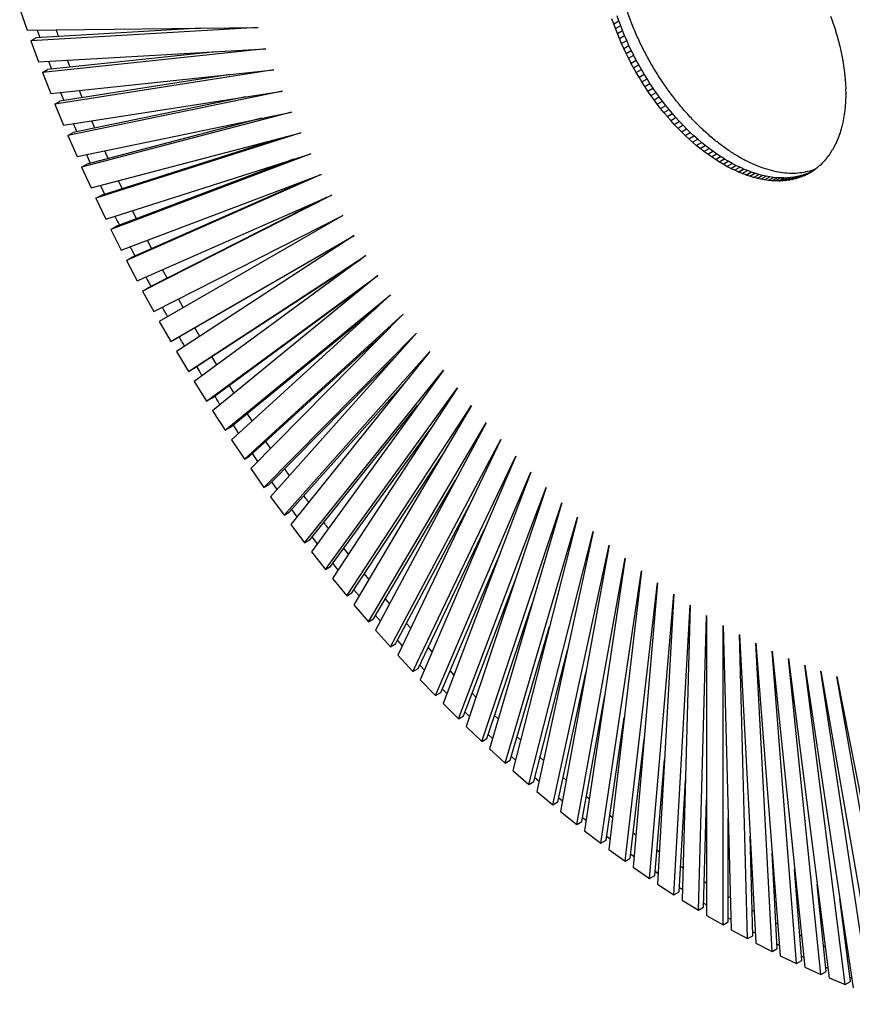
# Paper-space layout '_Isométrica' of a CAD drawing. Header units: millimetres. Extents: x -217 to 215, y -278 to 276.
# Tile 1 of 3: x -196 to 32, y -271 to -1. Entities that reach past the tile are written whole.
import ezdxf

# ---------------------------------------------------------------- set-up
doc = ezdxf.new("R2010")
doc.units = ezdxf.units.MM

psp = doc.layouts.new('_Isométrica')

# ---------------------------------------------------------------- linework, layer by layer
at = {"color": 7, "linetype": 'Continuous', "lineweight": 25}
for p, q in [((-195.76, 1.84), (-193.73, -3.95)), ((-31.69, -1.35), (-32.17, 0)), ((-33.11, -2.17), (-33.59, -0.81)), ((-33.12, -2.17), (-33.11, -2.17)), ((-32.61, -3.53), (-33.12, -2.17)), ((-33.11, -2.17), (-31.69, -1.35)), ((-31.2, -2.71), (-31.71, -1.36)), ((26.25, -0.14), (26.76, -1.5)), ((26.74, -1.5), (27.22, -2.87)), ((26.76, -1.5), (26.74, -1.5)), ((26.74, -1.5), (26.76, -1.5)), ((-193.73, -3.95), (-130.47, -3.25)), ((-130.47, -3.25), (-192.74, -6.83)), ((-146.29, -3.42), (-191.33, -6.02)), ((-191, -3.92), (-190.27, -5.96)), ((-32.63, -3.53), (-32.61, -3.53)), ((-32.09, -4.89), (-32.63, -3.53)), ((-32.61, -3.53), (-31.2, -2.71)), ((-32.11, -4.89), (-32.09, -4.89)), ((-31.54, -6.25), (-32.11, -4.89)), ((-32.09, -4.89), (-30.68, -4.07)), ((-30.68, -4.07), (-31.21, -2.72)), ((-30.13, -5.43), (-30.69, -4.08)), ((27.21, -2.87), (27.22, -2.86)), ((27.21, -2.87), (27.66, -4.23)), ((27.22, -2.87), (27.21, -2.87)), ((27.64, -4.23), (27.66, -4.22)), ((27.64, -4.23), (28.06, -5.59)), ((27.66, -4.23), (27.64, -4.23)), ((-192.74, -6.83), (-191.33, -6.02)), ((-192.74, -6.83), (-190.58, -12.62)), ((-31.55, -6.25), (-31.54, -6.25)), ((-30.96, -7.6), (-31.55, -6.25)), ((-31.54, -6.25), (-30.13, -5.43)), ((-30.98, -7.6), (-30.96, -7.6)), ((-30.35, -8.95), (-30.98, -7.6)), ((-30.96, -7.6), (-29.55, -6.78)), ((-29.55, -6.78), (-30.14, -5.44)), ((-28.94, -8.13), (-29.56, -6.79)), ((28.05, -5.59), (28.06, -5.58)), ((28.05, -5.59), (28.44, -6.94)), ((28.06, -5.59), (28.05, -5.59)), ((28.42, -6.94), (28.43, -6.93)), ((28.42, -6.94), (28.78, -8.3)), ((28.44, -6.94), (28.42, -6.94)), ((-190.58, -12.62), (-128.37, -9.04)), ((-128.37, -9.04), (-189.54, -15.5)), ((-142.24, -9.84), (-188.12, -14.69)), ((-30.37, -8.95), (-30.35, -8.95)), ((-29.72, -10.29), (-30.37, -8.95)), ((-30.35, -8.95), (-28.94, -8.13)), ((-29.73, -10.29), (-29.72, -10.29)), ((-29.06, -11.62), (-29.73, -10.29)), ((-29.72, -10.29), (-28.31, -9.47)), ((-28.31, -9.47), (-28.95, -8.14)), ((-27.65, -10.8), (-28.32, -9.48)), ((28.76, -8.29), (28.77, -8.28)), ((28.76, -8.29), (29.09, -9.64)), ((28.78, -8.3), (28.76, -8.29)), ((29.07, -9.64), (29.09, -9.63)), ((29.07, -9.64), (29.37, -10.98)), ((29.09, -9.64), (29.07, -9.64)), ((-187.88, -12.47), (-187.08, -14.58)), ((-181.95, -14.03), (-182.65, -12.17)), ((-29.07, -11.62), (-29.06, -11.62)), ((-28.38, -12.94), (-29.07, -11.62)), ((-29.06, -11.62), (-27.65, -10.8)), ((-28.39, -12.95), (-28.38, -12.94)), ((-27.67, -14.25), (-28.39, -12.95)), ((-28.38, -12.94), (-26.96, -12.13)), ((-27.67, -14.25), (-26.25, -13.44)), ((-26.96, -12.13), (-27.66, -10.81)), ((-26.25, -13.44), (-26.97, -12.13)), ((-25.52, -14.74), (-26.26, -13.44)), ((29.35, -10.97), (29.36, -10.96)), ((29.35, -10.97), (29.61, -12.3)), ((29.37, -10.98), (29.35, -10.97)), ((29.6, -12.3), (29.61, -12.29)), ((29.6, -12.3), (29.83, -13.62)), ((29.61, -12.3), (29.6, -12.3)), ((-189.54, -15.5), (-188.12, -14.69)), ((-189.54, -15.5), (-187.25, -21.28)), ((-187.25, -21.28), (-126.15, -14.83)), ((-126.15, -14.83), (-186.15, -24.16)), ((-138.1, -16.09), (-184.73, -23.34)), ((-27.68, -14.26), (-27.67, -14.25)), ((-26.93, -15.55), (-27.68, -14.26)), ((-26.94, -15.56), (-25.53, -14.74)), ((-26.94, -15.56), (-26.93, -15.55)), ((-26.17, -16.84), (-26.94, -15.56)), ((-26.93, -15.55), (-25.52, -14.74)), ((-26.19, -16.84), (-24.77, -16.03)), ((-26.17, -16.84), (-24.76, -16.02)), ((-24.76, -16.02), (-25.53, -14.74)), ((-25.53, -14.74), (-25.52, -14.74)), ((-24.77, -16.03), (-24.76, -16.02)), ((-23.98, -17.29), (-24.77, -16.03)), ((29.81, -13.62), (29.82, -13.61)), ((29.81, -13.62), (30.01, -14.93)), ((29.83, -13.62), (29.81, -13.62)), ((29.99, -14.92), (30.01, -14.91)), ((29.99, -14.92), (30.16, -16.22)), ((30.01, -14.93), (29.99, -14.92)), ((-26.19, -16.84), (-26.17, -16.84)), ((-25.39, -18.11), (-26.19, -16.84)), ((-25.4, -18.12), (-23.99, -17.3)), ((-25.4, -18.12), (-25.39, -18.11)), ((-24.59, -19.36), (-25.4, -18.12)), ((-25.39, -18.11), (-23.98, -17.29)), ((-24.6, -19.37), (-23.19, -18.55)), ((-24.59, -19.36), (-23.18, -18.55)), ((-23.99, -17.3), (-23.98, -17.29)), ((-23.18, -18.55), (-23.99, -17.3)), ((-22.35, -19.78), (-23.19, -18.55)), ((-23.19, -18.55), (-23.18, -18.55)), ((30.14, -16.21), (30.16, -16.2)), ((30.14, -16.21), (30.27, -17.5)), ((30.16, -16.22), (30.14, -16.21)), ((30.26, -17.49), (30.27, -17.48)), ((30.26, -17.49), (30.36, -18.76)), ((30.27, -17.5), (30.26, -17.49)), ((30.34, -18.75), (30.35, -18.74)), ((30.34, -18.75), (30.41, -20.01)), ((30.36, -18.76), (30.34, -18.75)), ((-184.59, -21), (-183.7, -23.18)), ((-183.74, -29.92), (-123.8, -20.6)), ((-123.8, -20.6), (-182.58, -32.79)), ((-178.65, -22.4), (-179.42, -20.45)), ((-24.6, -19.37), (-24.59, -19.36)), ((-23.77, -20.6), (-24.6, -19.37)), ((-23.78, -20.61), (-22.36, -19.79)), ((-23.78, -20.61), (-23.77, -20.6)), ((-22.92, -21.82), (-23.78, -20.61)), ((-23.77, -20.6), (-22.35, -19.78)), ((-22.93, -21.83), (-21.52, -21.01)), ((-22.92, -21.82), (-21.51, -21)), ((-22.36, -19.79), (-22.35, -19.78)), ((-21.51, -21), (-22.36, -19.79)), ((-21.52, -21.01), (-21.51, -21)), ((-20.65, -22.2), (-21.52, -21.01)), ((30.39, -20), (30.4, -19.99)), ((30.39, -20), (30.42, -21.24)), ((30.41, -20.01), (30.39, -20)), ((30.41, -21.23), (30.42, -21.22)), ((30.41, -21.23), (30.41, -22.45)), ((30.42, -21.24), (30.41, -21.23)), ((-186.15, -24.16), (-184.73, -23.34)), ((-186.15, -24.16), (-183.74, -29.92)), ((-133.87, -22.17), (-181.16, -31.98)), ((-22.93, -21.83), (-22.92, -21.82)), ((-22.06, -23.02), (-22.93, -21.83)), ((-22.07, -23.03), (-20.66, -22.21)), ((-22.07, -23.03), (-22.06, -23.02)), ((-21.18, -24.2), (-22.07, -23.03)), ((-22.06, -23.02), (-20.65, -22.2)), ((-21.19, -24.21), (-19.77, -23.39)), ((-21.19, -24.21), (-21.18, -24.2)), ((-20.28, -25.35), (-21.19, -24.21)), ((-21.18, -24.2), (-19.76, -23.38)), ((-20.66, -22.21), (-20.65, -22.2)), ((-19.76, -23.38), (-20.66, -22.21)), ((-19.77, -23.39), (-19.76, -23.38)), ((-18.87, -24.53), (-19.77, -23.39)), ((30.34, -23.62), (30.27, -24.8)), ((30.34, -23.62), (30.36, -23.61)), ((30.36, -23.63), (30.34, -23.62)), ((30.39, -22.44), (30.36, -23.63)), ((30.39, -22.44), (30.41, -22.43)), ((30.41, -22.45), (30.39, -22.44)), ((-180.06, -38.54), (-121.34, -26.35)), ((-121.34, -26.35), (-178.83, -41.4)), ((-20.29, -25.36), (-18.87, -24.55)), ((-20.29, -25.36), (-20.28, -25.35)), ((-19.36, -26.48), (-20.29, -25.36)), ((-20.28, -25.35), (-18.87, -24.53)), ((-19.37, -26.5), (-17.96, -25.68)), ((-19.37, -26.5), (-19.36, -26.48)), ((-18.43, -27.59), (-19.37, -26.5)), ((-19.36, -26.48), (-17.95, -25.67)), ((-18.87, -24.55), (-18.87, -24.53)), ((-17.95, -25.67), (-18.87, -24.55)), ((-18.44, -27.61), (-17.02, -26.79)), ((-18.43, -27.59), (-17.02, -26.78)), ((-17.96, -25.68), (-17.95, -25.67)), ((-17.02, -26.78), (-17.96, -25.68)), ((-17.02, -26.79), (-17.02, -26.78)), ((-16.07, -27.86), (-17.02, -26.79)), ((30.14, -25.93), (30.01, -27.07)), ((30.14, -25.93), (30.16, -25.92)), ((30.16, -25.95), (30.14, -25.93)), ((30.26, -24.79), (30.16, -25.95)), ((30.26, -24.79), (30.27, -24.78)), ((30.27, -24.8), (30.26, -24.79)), ((-181.12, -29.51), (-180.15, -31.77)), ((-129.57, -28.06), (-177.42, -40.58)), ((-175.17, -30.73), (-176.01, -28.72)), ((-18.44, -27.61), (-18.43, -27.59)), ((-17.48, -28.68), (-18.44, -27.61)), ((-17.49, -28.69), (-16.08, -27.87)), ((-17.49, -28.69), (-17.48, -28.68)), ((-16.52, -29.73), (-17.49, -28.69)), ((-17.48, -28.68), (-16.07, -27.86)), ((-15.11, -28.93), (-16.53, -29.75)), ((-16.52, -29.73), (-15.11, -28.92)), ((-16.08, -27.87), (-16.07, -27.86)), ((-15.11, -28.92), (-16.08, -27.87)), ((-15.11, -28.93), (-15.11, -28.92)), ((-14.13, -29.94), (-15.11, -28.93)), ((29.6, -29.22), (29.37, -30.28)), ((29.6, -29.22), (29.62, -29.21)), ((29.61, -29.23), (29.6, -29.22)), ((29.81, -28.15), (29.61, -29.23)), ((29.81, -28.15), (29.83, -28.14)), ((29.83, -28.16), (29.81, -28.15)), ((29.99, -27.06), (29.83, -28.16)), ((29.99, -27.06), (30.01, -27.04)), ((30.01, -27.07), (29.99, -27.06)), ((-182.58, -32.79), (-181.16, -31.98)), ((-176.19, -47.11), (-118.76, -32.08)), ((-118.76, -32.08), (-174.91, -49.96)), ((-16.53, -29.75), (-16.52, -29.73)), ((-15.55, -30.76), (-16.53, -29.75)), ((-15.55, -30.76), (-14.13, -29.94)), ((-15.55, -30.78), (-14.14, -29.96)), ((-15.55, -30.78), (-15.55, -30.76)), ((-14.56, -31.76), (-15.55, -30.78)), ((-14.56, -31.76), (-13.15, -30.95)), ((-14.56, -31.78), (-13.15, -30.96)), ((-14.56, -31.78), (-14.56, -31.76)), ((-13.56, -32.73), (-14.56, -31.78)), ((-14.14, -29.96), (-14.13, -29.94)), ((-13.15, -30.95), (-14.14, -29.96)), ((-13.57, -32.75), (-12.15, -31.93)), ((-13.56, -32.73), (-12.15, -31.92)), ((-13.15, -30.96), (-13.15, -30.95)), ((-12.15, -31.92), (-13.15, -30.96)), ((-12.15, -31.93), (-12.15, -31.92)), ((-11.14, -32.86), (-12.15, -31.93)), ((28.76, -32.26), (28.44, -33.23)), ((28.76, -32.26), (28.79, -32.25)), ((28.78, -32.28), (28.76, -32.26)), ((29.07, -31.28), (28.78, -32.28)), ((29.07, -31.28), (29.09, -31.26)), ((29.09, -31.29), (29.07, -31.28)), ((29.35, -30.26), (29.09, -31.29)), ((29.35, -30.26), (29.37, -30.25)), ((29.37, -30.28), (29.35, -30.26)), ((-182.58, -32.79), (-180.06, -38.54)), ((-125.21, -33.77), (-173.49, -49.15)), ((-13.57, -32.75), (-13.56, -32.73)), ((-12.55, -33.67), (-13.57, -32.75)), ((-12.56, -33.69), (-11.14, -32.87)), ((-12.56, -33.69), (-12.55, -33.67)), ((-11.53, -34.58), (-12.56, -33.69)), ((-12.55, -33.67), (-11.14, -32.86)), ((-11.54, -34.6), (-10.12, -33.78)), ((-11.54, -34.6), (-11.53, -34.58)), ((-10.51, -35.46), (-11.54, -34.6)), ((-11.53, -34.58), (-10.12, -33.77)), ((-11.14, -32.87), (-11.14, -32.86)), ((-10.12, -33.77), (-11.14, -32.87)), ((-10.51, -35.46), (-9.09, -34.64)), ((-10.51, -35.48), (-9.1, -34.66)), ((-10.12, -33.78), (-10.12, -33.77)), ((-9.09, -34.64), (-10.12, -33.78)), ((-9.1, -34.66), (-9.09, -34.64)), ((-8.06, -35.49), (-9.1, -34.66)), ((27.64, -35.04), (27.67, -35.02)), ((28.05, -34.14), (27.66, -35.05)), ((28.05, -34.14), (28.07, -34.13)), ((28.06, -34.16), (28.05, -34.14)), ((28.42, -33.22), (28.06, -34.16)), ((28.42, -33.22), (28.45, -33.2)), ((28.44, -33.23), (28.42, -33.22)), ((-171.53, -39.04), (-172.45, -36.96)), ((-10.51, -35.48), (-10.51, -35.46)), ((-9.48, -36.3), (-10.51, -35.48)), ((-9.48, -36.3), (-8.06, -35.49)), ((-9.48, -36.32), (-8.06, -35.5)), ((-9.48, -36.32), (-9.48, -36.3)), ((-8.44, -37.11), (-9.48, -36.32)), ((-8.44, -37.11), (-7.02, -36.3)), ((-8.44, -37.13), (-7.02, -36.31)), ((-8.44, -37.13), (-8.44, -37.11)), ((-7.39, -37.89), (-8.44, -37.13)), ((-8.06, -35.5), (-8.06, -35.49)), ((-7.02, -36.3), (-8.06, -35.5)), ((-7.39, -37.89), (-5.98, -37.07)), ((-7.39, -37.9), (-5.98, -37.09)), ((-7.02, -36.31), (-7.02, -36.3)), ((-5.98, -37.07), (-7.02, -36.31)), ((-5.98, -37.09), (-5.98, -37.07)), ((-4.93, -37.81), (-5.98, -37.09)), ((26.25, -37.51), (25.74, -38.29)), ((26.25, -37.51), (26.29, -37.49)), ((26.27, -37.53), (26.25, -37.51)), ((26.74, -36.72), (26.27, -37.53)), ((26.74, -36.72), (26.78, -36.7)), ((26.76, -36.74), (26.74, -36.72)), ((27.21, -35.9), (26.76, -36.74)), ((27.21, -35.9), (27.24, -35.88)), ((27.22, -35.91), (27.21, -35.9)), ((27.64, -35.04), (27.22, -35.91)), ((27.66, -35.05), (27.64, -35.04)), ((-177.47, -38), (-176.43, -40.32)), ((-172.16, -55.65), (-116.06, -37.78)), ((-116.06, -37.78), (-170.82, -58.48)), ((-120.79, -39.29), (-169.4, -57.66)), ((-7.39, -37.9), (-7.39, -37.89)), ((-6.34, -38.63), (-7.39, -37.9)), ((-6.34, -38.63), (-4.93, -37.81)), ((-6.34, -38.64), (-4.93, -37.83)), ((-6.34, -38.64), (-6.34, -38.63)), ((-5.29, -39.33), (-6.34, -38.64)), ((-5.29, -39.33), (-3.88, -38.51)), ((-5.29, -39.35), (-3.88, -38.53)), ((-5.29, -39.35), (-5.29, -39.33)), ((-4.24, -39.99), (-5.29, -39.35)), ((-4.93, -37.83), (-4.93, -37.81)), ((-3.88, -38.51), (-4.93, -37.83)), ((-4.24, -39.99), (-2.82, -39.18)), ((-4.24, -40.01), (-2.82, -39.2)), ((-4.24, -40.01), (-4.24, -39.99)), ((-3.18, -40.62), (-4.24, -40.01)), ((-3.88, -38.53), (-3.88, -38.51)), ((-2.82, -39.18), (-3.88, -38.53)), ((-3.18, -40.62), (-1.77, -39.81)), ((-3.18, -40.64), (-1.77, -39.83)), ((-2.82, -39.2), (-2.82, -39.18)), ((-1.77, -39.81), (-2.82, -39.2)), ((-2.13, -41.21), (-0.71, -40.4)), ((-1.77, -39.83), (-1.77, -39.81)), ((-0.71, -40.4), (-1.77, -39.83)), ((-0.71, -40.42), (-0.71, -40.4)), ((23.99, -40.32), (23.37, -40.95)), ((23.99, -40.32), (24.05, -40.29)), ((24, -40.34), (23.99, -40.32)), ((24.6, -39.67), (24, -40.34)), ((24.6, -39.67), (24.65, -39.64)), ((24.61, -39.69), (24.6, -39.67)), ((25.18, -38.99), (24.61, -39.69)), ((25.18, -38.99), (25.22, -38.96)), ((25.19, -39.01), (25.18, -38.99)), ((25.73, -38.27), (25.19, -39.01)), ((25.73, -38.27), (25.77, -38.25)), ((25.74, -38.29), (25.73, -38.27)), ((-178.83, -41.4), (-177.42, -40.58)), ((-178.83, -41.4), (-176.19, -47.11)), ((-3.18, -40.64), (-3.18, -40.62)), ((-2.13, -41.21), (-3.18, -40.64)), ((-2.13, -41.23), (-0.71, -40.42)), ((-2.13, -41.23), (-2.13, -41.21)), ((-1.07, -41.76), (-2.13, -41.23)), ((-1.07, -41.76), (0.34, -40.95)), ((-1.07, -41.78), (0.34, -40.97)), ((-1.07, -41.78), (-1.07, -41.76)), ((-0.02, -42.28), (-1.07, -41.78)), ((0.34, -40.95), (-0.71, -40.42)), ((-0.02, -42.28), (1.39, -41.46)), ((-0.02, -42.3), (1.39, -41.48)), ((-0.02, -42.3), (-0.02, -42.28)), ((1.03, -42.75), (-0.02, -42.3)), ((0.34, -40.97), (0.34, -40.95)), ((1.39, -41.46), (0.34, -40.97)), ((1.03, -42.75), (2.44, -41.93)), ((1.03, -42.77), (2.44, -41.95)), ((1.03, -42.77), (1.03, -42.75)), ((2.07, -43.18), (1.03, -42.77)), ((1.39, -41.48), (1.39, -41.46)), ((2.44, -41.93), (1.39, -41.48)), ((2.07, -43.18), (3.49, -42.36)), ((2.07, -43.2), (3.49, -42.38)), ((2.44, -41.95), (2.44, -41.93)), ((3.49, -42.36), (2.44, -41.95)), ((3.11, -43.57), (4.53, -42.75)), ((3.11, -43.59), (4.53, -42.77)), ((3.49, -42.38), (3.49, -42.36)), ((4.53, -42.75), (3.49, -42.38)), ((4.14, -43.92), (5.56, -43.1)), ((4.53, -42.77), (4.53, -42.75)), ((5.56, -43.1), (4.53, -42.77)), ((5.56, -43.12), (5.56, -43.1)), ((19.03, -43.75), (20.44, -42.94)), ((19.04, -43.77), (20.46, -42.96)), ((20.44, -42.94), (19.65, -43.29)), ((19.81, -43.38), (21.22, -42.57)), ((20.57, -42.97), (19.82, -43.4)), ((20.46, -42.96), (20.44, -42.94)), ((21.22, -42.57), (20.46, -42.96)), ((20.57, -42.97), (20.94, -42.76)), ((20.58, -42.99), (20.57, -42.97)), ((21.3, -42.52), (20.58, -42.99)), ((21.23, -42.57), (21.22, -42.57)), ((21.3, -42.52), (21.49, -42.41)), ((21.31, -42.54), (21.3, -42.52)), ((22.01, -42.03), (21.31, -42.54)), ((22.01, -42.03), (22.14, -41.96)), ((22.02, -42.05), (22.01, -42.03)), ((22.7, -41.5), (22.02, -42.05)), ((22.7, -41.5), (22.79, -41.45)), ((22.71, -41.52), (22.7, -41.5)), ((23.36, -40.93), (22.71, -41.52)), ((23.36, -40.93), (23.43, -40.89)), ((23.37, -40.95), (23.36, -40.93)), ((-167.72, -47.31), (-168.72, -45.16)), ((-167.96, -64.12), (-113.26, -43.45)), ((-113.26, -43.45), (-166.56, -66.94)), ((-116.33, -44.61), (-165.15, -66.13)), ((2.07, -43.2), (2.07, -43.18)), ((3.11, -43.57), (2.07, -43.2)), ((3.11, -43.59), (3.11, -43.57)), ((4.14, -43.92), (3.11, -43.59)), ((4.15, -43.94), (4.14, -43.92)), ((4.15, -43.94), (5.56, -43.12)), ((5.17, -44.23), (4.15, -43.94)), ((5.17, -44.23), (6.59, -43.41)), ((5.18, -44.25), (5.17, -44.23)), ((5.18, -44.25), (6.59, -43.43)), ((6.19, -44.49), (5.18, -44.25)), ((6.59, -43.41), (5.56, -43.12)), ((6.19, -44.49), (7.6, -43.68)), ((6.19, -44.51), (7.61, -43.7)), ((6.19, -44.51), (6.19, -44.49)), ((7.2, -44.72), (6.19, -44.51)), ((6.59, -43.43), (6.59, -43.41)), ((7.6, -43.68), (6.59, -43.43)), ((7.2, -44.72), (8.61, -43.9)), ((7.2, -44.74), (8.62, -43.92)), ((7.2, -44.74), (7.2, -44.72)), ((8.2, -44.9), (7.2, -44.74)), ((7.61, -43.7), (7.6, -43.68)), ((8.61, -43.9), (7.61, -43.7)), ((8.2, -44.9), (9.61, -44.08)), ((8.2, -44.92), (9.62, -44.1)), ((8.2, -44.92), (8.2, -44.9)), ((9.18, -45.04), (8.2, -44.92)), ((8.62, -43.92), (8.61, -43.9)), ((9.61, -44.08), (8.62, -43.92)), ((9.18, -45.04), (10.6, -44.22)), ((9.19, -45.06), (9.18, -45.04)), ((9.19, -45.06), (10.6, -44.24)), ((10.16, -45.13), (9.19, -45.06)), ((9.62, -44.1), (9.61, -44.08)), ((10.6, -44.22), (9.62, -44.1)), ((10.16, -45.13), (11.57, -44.32)), ((10.16, -45.15), (11.58, -44.34)), ((10.16, -45.15), (10.16, -45.13)), ((11.12, -45.19), (10.16, -45.15)), ((10.6, -44.24), (10.6, -44.22)), ((11.57, -44.32), (10.6, -44.24)), ((11.12, -45.19), (12.53, -44.37)), ((11.13, -45.21), (11.12, -45.19)), ((11.13, -45.21), (12.54, -44.39)), ((12.07, -45.2), (11.13, -45.21)), ((11.58, -44.34), (11.57, -44.32)), ((12.53, -44.37), (11.58, -44.34)), ((12.07, -45.2), (13.48, -44.38)), ((12.07, -45.22), (13.49, -44.4)), ((13, -45.17), (12.07, -45.22)), ((12.07, -45.22), (12.07, -45.2)), ((12.54, -44.39), (12.53, -44.37)), ((13.48, -44.38), (12.54, -44.39)), ((13, -45.17), (14.41, -44.35)), ((13.01, -45.19), (13, -45.17)), ((13.01, -45.19), (14.42, -44.37)), ((13.92, -45.09), (13.01, -45.19)), ((13.49, -44.4), (13.48, -44.38)), ((14.41, -44.35), (13.49, -44.4)), ((13.92, -45.09), (15.33, -44.28)), ((13.92, -45.11), (15.34, -44.3)), ((14.82, -44.97), (13.92, -45.11)), ((13.92, -45.11), (13.92, -45.09)), ((14.42, -44.37), (14.41, -44.35)), ((15.33, -44.28), (14.42, -44.37)), ((14.82, -44.97), (16.23, -44.16)), ((14.82, -45), (16.24, -44.18)), ((15.7, -44.81), (14.82, -45)), ((14.82, -45), (14.82, -44.97)), ((15.34, -44.3), (15.33, -44.28)), ((16.23, -44.16), (15.34, -44.3)), ((15.7, -44.81), (17.11, -44)), ((15.71, -44.84), (15.7, -44.81)), ((15.71, -44.84), (17.12, -44.02)), ((16.56, -44.61), (15.71, -44.84)), ((16.24, -44.18), (16.23, -44.16)), ((17.11, -44), (16.24, -44.18)), ((16.56, -44.61), (17.97, -43.8)), ((16.57, -44.63), (16.56, -44.61)), ((16.57, -44.63), (17.98, -43.82)), ((17.4, -44.37), (16.57, -44.63)), ((17.12, -44.02), (17.11, -44)), ((17.97, -43.8), (17.12, -44.02)), ((17.4, -44.37), (18.82, -43.55)), ((17.41, -44.39), (17.4, -44.37)), ((17.41, -44.39), (18.83, -43.57)), ((18.23, -44.08), (17.41, -44.39)), ((17.98, -43.82), (17.97, -43.8)), ((18.82, -43.55), (17.98, -43.82)), ((18.23, -44.08), (19.64, -43.26)), ((18.24, -44.1), (18.23, -44.08)), ((18.24, -44.1), (19.65, -43.29)), ((19.03, -43.75), (18.24, -44.1)), ((18.83, -43.57), (18.82, -43.55)), ((19.64, -43.26), (18.83, -43.57)), ((19.04, -43.77), (19.03, -43.75)), ((19.81, -43.38), (19.04, -43.77)), ((19.65, -43.29), (19.64, -43.26)), ((19.82, -43.4), (19.81, -43.38)), ((-173.66, -46.45), (-172.53, -48.84)), ((-174.91, -49.96), (-173.49, -49.15)), ((-174.91, -49.96), (-172.16, -55.65)), ((-163.6, -72.54), (-110.34, -49.07)), ((-110.34, -49.07), (-162.15, -75.34)), ((-111.84, -49.73), (-160.73, -74.52)), ((-163.76, -55.53), (-164.84, -53.32)), ((-159.07, -80.89), (-107.32, -54.65)), ((-107.32, -54.65), (-157.57, -83.66)), ((-170.82, -58.48), (-169.4, -57.66)), ((-170.82, -58.48), (-167.96, -64.12)), ((-159.64, -63.7), (-160.81, -61.42)), ((-154.4, -89.16), (-104.2, -60.17)), ((-152.98, -88.34), (-104.2, -60.17)), ((-104.2, -60.17), (-152.85, -91.91)), ((-166.56, -66.94), (-165.15, -66.13)), ((-166.56, -66.94), (-163.6, -72.54)), ((-149.57, -97.34), (-100.98, -65.64)), ((-148.16, -96.53), (-102.3, -66.61)), ((-100.98, -65.64), (-147.97, -100.06)), ((-155.37, -71.81), (-156.62, -69.47)), ((-144.61, -105.43), (-97.66, -71.04)), ((-97.66, -71.04), (-142.95, -108.12)), ((-162.15, -75.34), (-160.73, -74.52)), ((-162.15, -75.34), (-159.07, -80.89)), ((-143.19, -104.62), (-100.21, -73.13)), ((-150.96, -79.84), (-152.29, -77.45)), ((-139.5, -113.42), (-94.25, -76.38)), ((-94.25, -76.38), (-137.8, -116.08)), ((-138.08, -112.61), (-97.92, -79.73)), ((-134.25, -121.3), (-90.74, -81.64)), ((-90.74, -81.64), (-132.51, -123.92)), ((-157.57, -83.66), (-154.4, -89.16)), ((-146.44, -87.73), (-147.82, -85.36)), ((-154.4, -89.16), (-152.98, -88.34)), ((-132.84, -120.48), (-95.44, -86.39)), ((-128.88, -129.06), (-87.15, -86.83)), ((-87.15, -86.83), (-127.1, -131.64)), ((-152.85, -91.91), (-149.57, -97.34)), ((-141.79, -95.53), (-143.17, -93.27)), ((-127.47, -128.24), (-92.75, -93.11)), ((-123.39, -136.69), (-83.48, -91.92)), ((-83.48, -91.92), (-121.56, -139.23)), ((-149.57, -97.34), (-148.16, -96.53)), ((-117.77, -144.19), (-79.73, -96.94)), ((-79.73, -96.94), (-115.9, -146.69)), ((-147.97, -100.06), (-144.61, -105.43)), ((-137, -103.25), (-138.38, -101.09)), ((-121.97, -135.88), (-89.88, -99.87)), ((-112.04, -151.55), (-75.9, -101.85)), ((-75.9, -101.85), (-110.14, -154)), ((-144.61, -105.43), (-143.19, -104.62)), ((-116.36, -143.38), (-86.8, -106.66)), ((-106.21, -158.77), (-72.01, -106.67)), ((-72.01, -106.67), (-104.27, -161.16)), ((-142.95, -108.12), (-139.5, -113.42)), ((-132.09, -110.87), (-133.45, -108.81)), ((-139.5, -113.42), (-138.08, -112.61)), ((-137.33, -111.99), (-135.84, -114.29)), ((-100.27, -165.82), (-68.04, -111.39)), ((-68.04, -111.39), (-98.3, -168.17)), ((-110.63, -150.74), (-83.53, -113.48)), ((-137.8, -116.08), (-134.25, -121.3)), ((-94.24, -172.72), (-64.01, -115.99)), ((-64.01, -115.99), (-92.23, -175.01)), ((-134.25, -121.3), (-132.84, -120.48)), ((-132.12, -119.82), (-130.64, -122.02)), ((-104.79, -157.95), (-80.07, -120.3)), ((-88.11, -179.45), (-59.92, -120.49)), ((-59.92, -120.49), (-86.08, -181.68)), ((-132.51, -123.92), (-128.88, -129.06)), ((-81.91, -186), (-55.77, -124.86)), ((-55.77, -124.86), (-79.84, -188.18)), ((-128.88, -129.06), (-127.47, -128.24)), ((-126.77, -127.54), (-125.31, -129.63)), ((-98.85, -165.01), (-76.42, -127.11)), ((-75.62, -192.37), (-51.57, -129.12)), ((-51.57, -129.12), (-73.53, -194.49)), ((-127.1, -131.64), (-123.39, -136.69)), ((-92.82, -171.9), (-72.58, -133.91)), ((-69.27, -198.55), (-47.33, -133.25)), ((-47.33, -133.25), (-67.15, -200.6)), ((-123.39, -136.69), (-121.97, -135.88)), ((-121.31, -135.13), (-119.86, -137.12)), ((-62.84, -204.54), (-43.04, -137.25)), ((-43.04, -137.25), (-60.71, -206.53)), ((-121.56, -139.23), (-117.77, -144.19)), ((-115.73, -142.59), (-114.3, -144.47)), ((-86.7, -178.63), (-68.55, -140.67)), ((-56.36, -210.33), (-38.71, -141.11)), ((-38.71, -141.11), (-54.21, -212.25)), ((-117.77, -144.19), (-116.36, -143.38)), ((-49.83, -215.91), (-34.35, -144.84)), ((-34.35, -144.84), (-47.66, -217.76)), ((-115.9, -146.69), (-112.04, -151.55)), ((-105.75, -147.31), (-106.98, -145.72)), ((-80.49, -185.18), (-64.34, -147.39)), ((-112.04, -151.55), (-110.63, -150.74)), ((-110.03, -149.92), (-108.62, -151.69)), ((-43.25, -221.28), (-29.95, -148.43)), ((-29.95, -148.43), (-41.07, -223.06)), ((-100.15, -154.21), (-101.36, -152.72)), ((-36.64, -226.43), (-25.53, -151.88)), ((-25.53, -151.88), (-34.44, -228.15)), ((-110.14, -154), (-106.21, -158.77)), ((-74.21, -191.55), (-59.95, -154.06)), ((-29.98, -231.37), (-21.09, -155.17)), ((-21.09, -155.17), (-27.77, -233.01)), ((-106.21, -158.77), (-104.79, -157.95)), ((-104.23, -157.09), (-102.85, -158.77)), ((-23.31, -236.07), (-16.63, -158.31)), ((-16.63, -158.31), (-21.09, -237.64)), ((-104.27, -161.16), (-100.27, -165.82)), ((-94.46, -160.96), (-95.64, -159.57)), ((-67.85, -197.73), (-55.39, -160.65)), ((-16.61, -240.55), (-12.15, -161.3)), ((-12.15, -161.3), (-14.38, -242.03)), ((-98.33, -164.11), (-96.98, -165.69)), ((-9.9, -244.79), (-7.67, -164.14)), ((-7.67, -164.14), (-7.67, -246.2)), ((-100.27, -165.82), (-98.85, -165.01)), ((-88.68, -167.57), (-89.82, -166.27)), ((-3.18, -166.81), (-0.95, -250.12)), ((-3.18, -248.79), (-3.18, -166.81)), ((-98.3, -168.17), (-94.24, -172.72)), ((-61.43, -203.72), (-50.67, -167.16)), ((1.31, -169.32), (5.77, -253.79)), ((3.54, -252.54), (1.31, -169.32)), ((-94.24, -172.72), (-92.82, -171.9)), ((-92.33, -170.98), (-91.01, -172.45)), ((5.79, -171.66), (12.48, -257.22)), ((10.25, -256.05), (5.79, -171.66)), ((-92.23, -175.01), (-88.11, -179.45)), ((-82.81, -174.03), (-83.92, -172.82)), ((-54.95, -209.51), (-45.78, -173.56)), ((10.26, -173.84), (19.17, -260.39)), ((16.94, -259.31), (10.26, -173.84)), ((-86.24, -177.67), (-84.96, -179.05)), ((14.72, -175.84), (25.84, -263.31)), ((23.62, -262.31), (14.72, -175.84)), ((19.17, -177.68), (32.48, -265.97)), ((30.27, -265.06), (19.17, -177.68)), ((-88.11, -179.45), (-86.7, -178.63)), ((-76.86, -180.33), (-77.94, -179.2)), ((-48.42, -215.09), (-40.74, -179.85)), ((23.59, -179.34), (39.09, -268.37)), ((36.89, -267.55), (23.59, -179.34)), ((-86.08, -181.68), (-81.91, -186)), ((27.98, -180.83), (45.65, -270.51)), ((43.47, -269.77), (27.98, -180.83)), ((-81.91, -186), (-80.49, -185.18)), ((-80.07, -184.2), (-78.82, -185.48)), ((-70.84, -186.45), (-71.87, -185.41)), ((-79.84, -188.18), (-75.62, -192.37)), ((-41.84, -220.46), (-35.55, -186.02)), ((-73.82, -190.54), (-72.61, -191.74)), ((-75.62, -192.37), (-74.21, -191.55)), ((-64.74, -192.41), (-65.74, -191.45)), ((-35.22, -225.62), (-30.22, -192.05)), ((-73.53, -194.49), (-69.27, -198.55)), ((-69.27, -198.55), (-67.85, -197.73)), ((-67.5, -196.7), (-66.33, -197.81)), ((-58.59, -198.19), (-59.54, -197.31)), ((-28.57, -230.55), (-24.76, -197.92)), ((-67.15, -200.6), (-62.84, -204.54)), ((-62.84, -204.54), (-61.43, -203.72)), ((-61.12, -202.66), (-59.99, -203.69)), ((-52.37, -203.79), (-53.29, -202.98)), ((-21.89, -235.26), (-19.17, -203.62)), ((-60.71, -206.53), (-56.36, -210.33)), ((-56.36, -210.33), (-54.95, -209.51)), ((-54.68, -208.43), (-53.58, -209.37)), ((-46.1, -209.2), (-46.97, -208.47)), ((-15.2, -239.73), (-13.47, -209.14)), ((-54.21, -212.25), (-49.83, -215.91)), ((-49.83, -215.91), (-48.42, -215.09)), ((-48.18, -213.99), (-47.13, -214.86)), ((-39.78, -214.42), (-40.61, -213.75)), ((-8.49, -243.97), (-7.67, -214.47)), ((-47.66, -217.76), (-43.25, -221.28)), ((-43.25, -221.28), (-41.84, -220.46)), ((-41.64, -219.35), (-40.63, -220.14)), ((-33.42, -219.44), (-34.21, -218.83)), ((-1.77, -247.97), (-1.77, -219.59)), ((-41.07, -223.06), (-36.64, -226.43)), ((-36.64, -226.43), (-35.22, -225.62)), ((-35.05, -224.49), (-34.09, -225.21)), ((-27.02, -224.25), (-27.77, -223.71)), ((4.95, -251.73), (4.22, -224.49)), ((-34.44, -228.15), (-29.98, -231.37)), ((-20.59, -228.85), (-21.3, -228.37)), ((-29.98, -231.37), (-28.57, -230.55)), ((-28.44, -229.42), (-27.52, -230.07)), ((11.66, -255.23), (10.28, -229.16)), ((-27.77, -233.01), (-23.31, -236.07)), ((-21.8, -234.12), (-20.92, -234.7)), ((-14.14, -233.25), (-14.81, -232.82)), ((18.36, -258.49), (16.41, -233.59)), ((-23.31, -236.07), (-21.89, -235.26)), ((-21.09, -237.64), (-16.61, -240.55)), ((-16.61, -240.55), (-15.2, -239.73)), ((-15.13, -238.59), (-14.3, -239.11)), ((25.04, -261.5), (22.59, -237.77)), ((-14.38, -242.03), (-9.9, -244.79)), ((31.69, -264.24), (28.82, -241.68)), ((-9.9, -244.79), (-8.49, -243.97)), ((5.31, -245.09), (4.76, -244.78)), ((-7.67, -246.2), (-3.18, -248.79)), ((-3.18, -248.79), (-1.77, -247.97)), ((-0.95, -250.12), (3.54, -252.54)), ((11.8, -248.57), (11.29, -248.3)), ((3.54, -252.54), (4.95, -251.73)), ((18.29, -251.82), (17.82, -251.59)), ((5.77, -253.79), (10.25, -256.05)), ((10.25, -256.05), (11.66, -255.23)), ((11.6, -254.09), (12.26, -254.43)), ((24.76, -254.83), (24.33, -254.63)), ((12.48, -257.22), (16.94, -259.31)), ((16.94, -259.31), (18.36, -258.49)), ((18.27, -257.35), (18.89, -257.65)), ((31.22, -257.6), (30.82, -257.43)), ((19.17, -260.39), (23.62, -262.31)), ((24.92, -260.36), (25.5, -260.62)), ((23.62, -262.31), (25.04, -261.5)), ((25.84, -263.31), (30.27, -265.06)), ((31.54, -263.12), (32.09, -263.34)), ((30.27, -265.06), (31.69, -264.24))]:
    psp.add_line(p, q, dxfattribs=at)
for points, knots in [([(214.63, -122.46), (214.63, -121.05), (214.61, -116.96), (214.41, -110.1), (213.95, -101.85), (213.27, -93.49), (212.37, -85.04), (211.25, -76.49), (209.9, -67.87), (208.34, -59.17), (206.55, -50.42), (204.56, -41.61), (202.35, -32.76), (199.92, -23.88), (197.29, -14.97), (194.46, -6.05), (191.42, 2.88), (188.18, 11.81), (184.75, 20.72), (181.12, 29.61), (177.3, 38.47), (173.3, 47.29), (169.12, 56.06), (164.77, 64.78), (160.24, 73.42), (155.55, 81.99), (150.69, 90.47), (145.67, 98.86), (140.51, 107.15), (135.2, 115.32), (129.75, 123.38), (124.16, 131.3), (118.44, 139.09), (112.6, 146.74), (106.64, 154.23), (100.57, 161.56), (94.4, 168.72), (88.13, 175.71), (81.76, 182.51), (75.31, 189.13), (68.78, 195.55), (62.18, 201.76), (55.51, 207.76), (48.79, 213.55), (42.01, 219.11), (35.19, 224.45), (28.33, 229.55), (21.44, 234.41), (14.53, 239.03), (7.6, 243.4), (0.66, 247.51), (-6.28, 251.37), (-13.22, 254.96), (-20.14, 258.28), (-27.05, 261.34), (-33.92, 264.12), (-40.77, 266.62), (-47.57, 268.85), (-54.32, 270.79), (-61.02, 272.44), (-67.65, 273.82), (-74.22, 274.9), (-80.71, 275.69), (-87.11, 276.2), (-93.42, 276.41), (-99.64, 276.33), (-105.75, 275.96), (-111.74, 275.3), (-117.62, 274.36), (-123.38, 273.12), (-129, 271.6), (-134.49, 269.79), (-139.84, 267.71), (-145.03, 265.34), (-149.95, 262.78), (-153.06, 260.88), (-154.55, 259.97)], [0, 0, 0, 0, 0.007181, 0.020815, 0.034449, 0.048083, 0.061715, 0.075347, 0.088978, 0.102608, 0.116237, 0.129865, 0.143492, 0.157119, 0.170744, 0.184369, 0.197993, 0.211617, 0.225239, 0.238862, 0.252484, 0.266105, 0.279726, 0.293347, 0.306968, 0.320589, 0.334209, 0.34783, 0.36145, 0.375071, 0.388692, 0.402313, 0.415935, 0.429557, 0.443179, 0.456802, 0.470425, 0.48405, 0.497674, 0.5113, 0.524927, 0.538554, 0.552182, 0.565812, 0.579442, 0.593074, 0.606706, 0.620339, 0.633974, 0.647609, 0.661246, 0.674883, 0.68852, 0.702158, 0.715796, 0.729433, 0.743069, 0.756704, 0.770337, 0.783967, 0.797593, 0.811215, 0.824832, 0.838442, 0.852044, 0.865639, 0.879224, 0.892799, 0.906364, 0.919918, 0.933463, 0.946998, 0.960525, 0.974045, 0.987561, 1, 1, 1, 1]), ([(22.22, -41.89), (22.18, -41.91), (21.5, -42.26), (20.06, -42.66), (17.89, -43.08), (15.59, -43.19), (13.2, -43.02), (10.72, -42.58), (8.17, -41.86), (5.56, -40.87), (2.9, -39.61), (0.23, -38.1), (-2.45, -36.33), (-5.12, -34.32), (-7.76, -32.08), (-10.36, -29.63), (-12.88, -26.98), (-15.32, -24.14), (-17.65, -21.14), (-19.87, -18), (-21.95, -14.74), (-23.89, -11.37), (-25.66, -7.93), (-27.26, -4.43), (-28.67, -0.91), (-29.89, 2.62), (-30.91, 6.14), (-31.73, 9.6), (-32.33, 13), (-32.71, 16.31), (-32.88, 19.51), (-32.84, 22.56), (-32.58, 25.46), (-32.12, 28.19), (-31.46, 30.72), (-30.61, 33.04), (-29.57, 35.15), (-28.36, 37.03), (-26.96, 38.66), (-25.89, 39.7), (-25.24, 40.13), (-25.17, 40.18)], [0, 0, 0, 0, 0.002087, 0.030427, 0.058504, 0.086186, 0.113488, 0.140496, 0.167309, 0.19401, 0.220655, 0.247285, 0.273917, 0.300566, 0.327239, 0.353939, 0.380666, 0.407415, 0.434184, 0.460968, 0.487762, 0.514561, 0.54136, 0.568152, 0.594932, 0.621694, 0.648435, 0.675148, 0.70183, 0.728478, 0.755092, 0.781673, 0.80823, 0.83478, 0.861342, 0.887957, 0.914687, 0.941616, 0.968843, 0.996455, 1, 1, 1, 1]), ([(-185.08, -5.66), (-185.1, -5.6), (-185.33, -5.01), (-185.53, -4.41), (-185.72, -3.86)], [0, 0, 0, 0, 0.087357, 1, 1, 1, 1]), ([(-169.68, -54.86), (-169.65, -54.91), (-169.26, -55.73), (-168.85, -56.55), (-168.46, -57.31)], [0, 0, 0, 0, 0.065525, 1, 1, 1, 1]), ([(-165.53, -63.21), (-165.44, -63.38), (-165.02, -64.23), (-164.58, -65.06), (-164.23, -65.72)], [0, 0, 0, 0, 0.209123, 1, 1, 1, 1]), ([(-161.22, -71.5), (-161.07, -71.79), (-160.62, -72.66), (-160.15, -73.51), (-159.84, -74.07)], [0, 0, 0, 0, 0.344008, 1, 1, 1, 1]), ([(-156.76, -79.72), (-156.54, -80.13), (-156.06, -81.02), (-155.56, -81.89), (-155.29, -82.35)], [0, 0, 0, 0, 0.470966, 1, 1, 1, 1]), ([(-152.15, -87.86), (-151.85, -88.4), (-151.36, -89.27), (-150.84, -90.13), (-150.64, -90.47)], [0, 0, 0, 0, 0.607989, 1, 1, 1, 1]), ([(-147.35, -96), (-146.99, -96.62), (-146.5, -97.46), (-145.98, -98.29), (-145.85, -98.51)], [0, 0, 0, 0, 0.7372795, 1, 1, 1, 1]), ([(-142.41, -104.05), (-141.98, -104.75), (-141.49, -105.56), (-140.98, -106.35), (-140.91, -106.45)], [0, 0, 0, 0, 0.874625, 1, 1, 1, 1]), ([(-127.05, -118.39), (-127.47, -117.79), (-127.93, -117.14), (-128.36, -116.48), (-128.4, -116.43)], [0, 0, 0, 0, 0.925886, 1, 1, 1, 1]), ([(-121.89, -125.8), (-122.21, -125.37), (-122.65, -124.76), (-123.08, -124.13), (-123.21, -123.94)], [0, 0, 0, 0, 0.699441, 1, 1, 1, 1]), ([(-116.62, -133.09), (-116.82, -132.83), (-117.26, -132.25), (-117.68, -131.65), (-117.92, -131.33)], [0, 0, 0, 0, 0.456234, 1, 1, 1, 1]), ([(-111.24, -140.27), (-111.32, -140.16), (-111.75, -139.61), (-112.17, -139.04), (-112.5, -138.59)], [0, 0, 0, 0, 0.194665, 1, 1, 1, 1]), ([(-7.67, -237.42), (-7.84, -237.32), (-8.05, -237.19), (-8.26, -237.06), (-8.29, -237.04)], [0, 0, 0, 0, 0.82561, 1, 1, 1, 1]), ([(-1.18, -241.37), (-1.24, -241.34), (-1.44, -241.23), (-1.63, -241.11), (-1.77, -241.02)], [0, 0, 0, 0, 0.296923, 1, 1, 1, 1]), ([(-8.45, -242.83), (-8.44, -242.84), (-8.18, -243), (-7.92, -243.15), (-7.67, -243.3)], [0, 0, 0, 0, 0.045885, 1, 1, 1, 1]), ([(-1.77, -246.82), (-1.67, -246.88), (-1.43, -247.03), (-1.18, -247.17), (-1.03, -247.25)], [0, 0, 0, 0, 0.387516, 1, 1, 1, 1]), ([(4.92, -250.58), (5.1, -250.68), (5.33, -250.81), (5.57, -250.93), (5.62, -250.96)], [0, 0, 0, 0, 0.772681, 1, 1, 1, 1])]:
    psp.add_open_spline(points, degree=3, knots=knots, dxfattribs=at)

doc.saveas('drawing.dxf')
